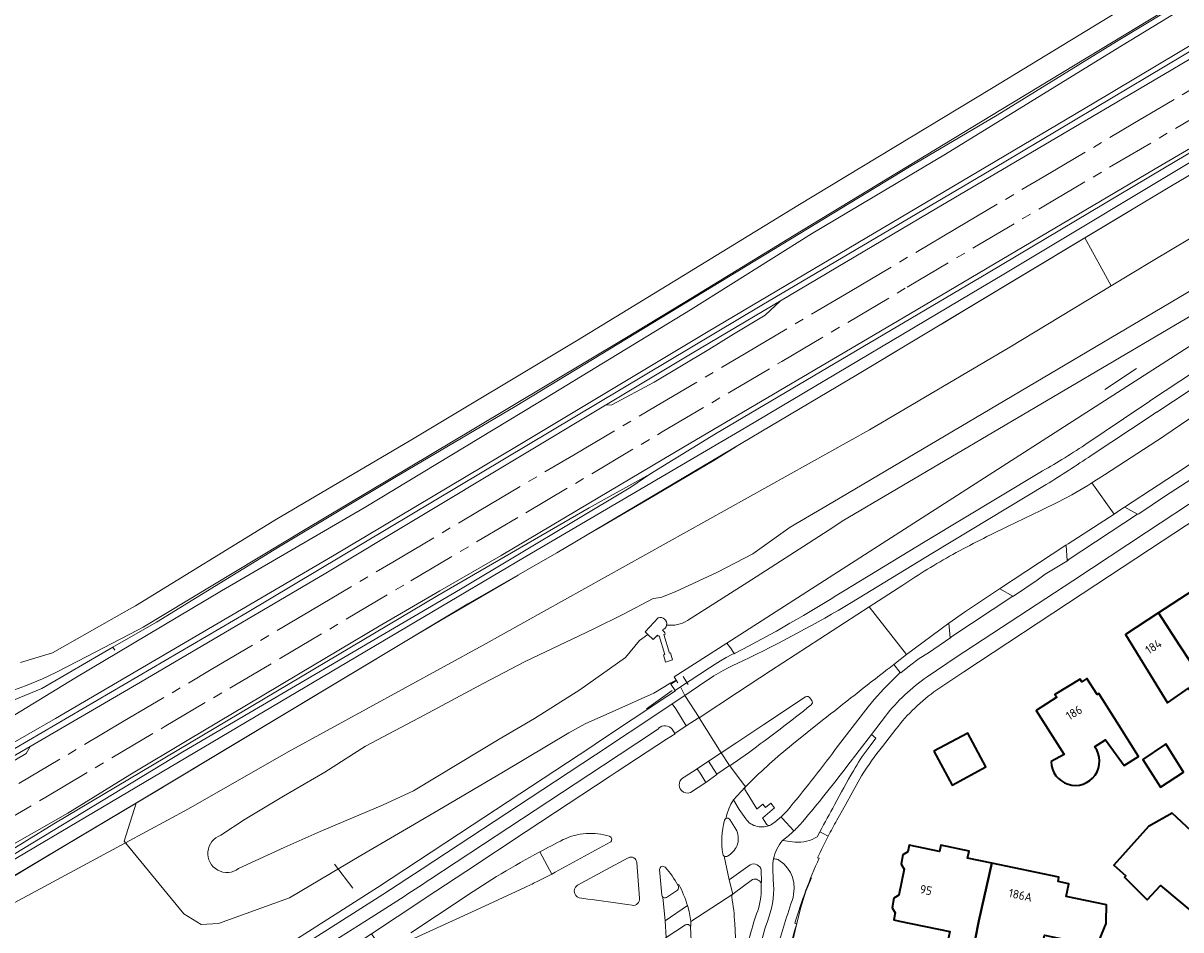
# Model space of a CAD drawing. Extents: x 150256 to 156914, y 461459 to 469481.
# Tile 27 of 256: x 152740 to 152922, y 462499 to 462641. Entities that reach past the tile are written whole.
import ezdxf
from ezdxf.enums import TextEntityAlignment as Align

# ---------------------------------------------------------------- set-up
doc = ezdxf.new("R2010")
doc.units = 0
doc.header["$LTSCALE"] = 0.75
doc.linetypes.add('AM-AS', pattern=[16, 10, -2, 2, -2])
for name, color, linetype, lineweight in [('B-RO-AM-AS_SPOOR-G', 251, 'AM-AS', 18), ('B-RO-GR-BEPLANTING_CULTUUR_BOSPLANTSOEN-GV', 251, 'CONTINUOUS', 18), ('B-RO-GR-BOS_LOOF-GV', 251, 'CONTINUOUS', 13), ('B-RO-GR-GRAS-GV', 251, 'CONTINUOUS', 13), ('B-RO-GR-GROENVOORZIENING-GV', 251, 'CONTINUOUS', 18), ('B-RO-GR-STRUIK-GV', 251, 'CONTINUOUS', 13), ('B-RO-IE-TERREINAFSCHEIDING_KUNSTMATIG_HEKWERK-G', 251, 'IE-TERREINAFSCHEIDING-KUNSTMATIG', 18), ('B-RO-KW-KUNSTWERK_DUIKER-G', 251, 'CONTINUOUS', 18), ('B-RO-KW-KUNSTWERK_GELUIDSWERING_SCHERM-G', 251, 'CONTINUOUS', 18), ('B-RO-OG-BEBOUWING-GV', 6, 'CONTINUOUS', 35), ('B-RO-OG-BEBOUWING-T18', 1, 'CONTINUOUS', 18), ('B-RO-OG-TERREIN_CULTUURSCHEIDING-GV', 251, 'CONTINUOUS', 18), ('B-RO-OG-WATER-GV', 251, 'CONTINUOUS', 18), ('B-RO-OG-WATER_SLOOT-GV', 251, 'CONTINUOUS', 18), ('B-RO-VH-VERHARDING_ASFALT-GV', 251, 'CONTINUOUS', 18), ('B-RO-VH-VERHARDING_BETONSTRAATSTEEN-GV', 251, 'CONTINUOUS', 18), ('B-RO-VH-VERHARDING_GESLOTEN-GV', 251, 'CONTINUOUS', 18), ('B-RO-VH-VERHARDING_HALFVERHARDING-GV', 251, 'CONTINUOUS', 18), ('B-RO-VH-VERHARDING_TEGEL-GV', 251, 'CONTINUOUS', 18)]:
    doc.layers.add(name, color=color, linetype=linetype, lineweight=lineweight)
doc.styles.add('NLCS-ISO-M200-T18', font='NLCS-ISO.ttf', dxfattribs={"height": 360})
doc.linetypes.add('IE-TERREINAFSCHEIDING-KUNSTMATIG', pattern='A,4,[82,NLCS.SHX,S=0.75,R=90,X=0,Y=0],4,-2', length=10)

msp = doc.modelspace()

# ---------------------------------------------------------------- linework, layer by layer
at = {"layer": 'B-RO-AM-AS_SPOOR-G'}
for points in [[(152724.365, 462508.178), (152743.465, 462519.454), (152762.008, 462530.458), (152780.248, 462541.213), (152800.714, 462553.362), (152818.779, 462564.061), (152840.166, 462576.742), (152858.918, 462587.803), (152878.568, 462599.442), (152900.002, 462612.145), (152923.241, 462625.866), (152944.36, 462638.389), (152960.967, 462648.232)], [(152739.198, 462521.556), (152755.509, 462531.233), (152769.405, 462539.443), (152784.963, 462548.664), (152797.871, 462556.319), (152811.43, 462564.353), (152826.208, 462573.094), (152839.117, 462580.724), (152853.246, 462589.086), (152869.609, 462598.787), (152886.258, 462608.64), (152900.05, 462616.8), (152913.991, 462625.045), (152927.439, 462633.038), (152942.187, 462641.765)]]:
    msp.add_lwpolyline(points, dxfattribs=at)
at = {"layer": 'B-RO-GR-BEPLANTING_CULTUUR_BOSPLANTSOEN-GV'}
for points in [[(152910.565, 462599.663), (152917.153, 462603.647), (152922.599, 462606.882), (153000, 462652.863), (153024.916, 462667.665), (153033.514, 462672.589), (153045.447, 462680.935), (153056.684, 462687.578), (153068.714, 462694.395), (153074.125, 462697.723), (153076.607, 462699.212), (153078.932, 462701.344), (153083.432, 462706.124), (153081.453, 462710.307), (153073.921, 462706.155), (153062.432, 462699.64), (153038.045, 462685.419), (153029.408, 462680.306), (153017.207, 462672.707), (152997.158, 462661.005), (152920.038, 462615.354), (152906.449, 462607.178)], [(152910.565, 462599.663), (152906.449, 462607.178), (152870.801, 462585.729), (152823.621, 462557.744), (152809.632, 462549.746), (152762.571, 462521.483), (152757.675, 462518.532), (152757.638, 462518.51), (152755.738, 462512.503), (152755.934, 462512.266), (152765.813, 462517.578), (152781.472, 462526.529), (152812.055, 462543.289), (152872.658, 462577.045), (152894.662, 462590.047)]]:
    msp.add_lwpolyline(points, close=True, dxfattribs=at)
for points in [[(152906.455, 462574.714), (152915.57, 462580.808), (152916.614, 462581.506), (152916.594, 462581.537), (152973.847, 462619.312), (152974.886, 462619.997), (152975.129, 462620.157), (153003.456, 462638.597), (153020.711, 462649.378)], [(152930.374, 462594.997), (152850.307, 462543.613), (152850.858, 462542.867), (152851.422, 462541.981), (152851.451, 462541.936), (152851.604, 462542.002)], [(152868.567, 462551.744), (152881.399, 462559.533), (152899.374, 462570.381)], [(152776.275, 462493.034), (152795.461, 462505.273), (152810.361, 462515.035), (152828.934, 462527.299), (152830.286, 462528.192), (152840.865, 462535.199), (152842.229, 462536.103), (152842.19, 462536.163), (152841.526, 462537.177), (152842.39, 462537.73), (152842.35, 462537.794), (152841.949, 462537.583), (152841.526, 462537.36), (152838.814, 462535.743), (152833.35, 462533.289), (152828.04, 462530.949), (152825.517, 462529.547), (152815.244, 462523.418), (152805.828, 462517.837), (152800.687, 462514.822), (152792.897, 462510.277), (152781.701, 462503.653), (152770.548, 462499.591), (152767.83, 462499.452), (152765.088, 462501.148), (152761.238, 462505.829), (152755.934, 462512.266), (152733.124, 462500)]]:
    msp.add_lwpolyline(points, dxfattribs=at)
for points in [[(152902.853, 462572.403, 0.0113441), (152906.455, 462574.714)], [(152899.374, 462570.381, 0.0107871), (152902.853, 462572.403)], [(152851.604, 462542.002, 0.0195804), (152868.567, 462551.744)]]:
    msp.add_lwpolyline(points, format="xyb", dxfattribs=at)
at = {"layer": 'B-RO-GR-BOS_LOOF-GV'}
for points in [[(152728.86, 462526.435), (152747.98, 462538.11), (152771, 462551.8), (152793.41, 462564.84), (152820.66, 462581.31), (152844.58, 462595.89), (152863.59, 462607.8), (152884.57, 462620.3), (152911.26, 462636.74), (152933.84, 462650.52)], [(152739.477, 462540.552), (152744.503, 462542.072), (152756.092, 462548.653), (152757.53, 462549.47), (152779.63, 462563.07), (152800.43, 462575.3), (152826.7, 462591.01), (152841.855, 462600.284), (152861.41, 462612.25), (152891.79, 462630.62), (152921.48, 462648.73)], [(152920.54, 462643.79), (152893.26, 462627.25), (152860.81, 462607.55), (152843.696, 462597.105), (152834.3, 462591.37), (152810.61, 462577.2), (152784.15, 462561.41), (152758.7, 462546.09), (152757.847, 462545.648), (152748.47, 462540.788), (152745.012, 462538.996), (152742.958, 462538.017), (152740.282, 462536.908), (152737.961, 462536.037)]]:
    msp.add_lwpolyline(points, dxfattribs=at)
at = {"layer": 'B-RO-GR-GRAS-GV'}
for points in [[(152722.966, 462518.082), (152722.562, 462518.342), (152722.189, 462518.712), (152744.97, 462531.79), (152788.45, 462557.25), (152817.31, 462574.44), (152847.37, 462592.47), (152907.65, 462628.21), (152934.9, 462644.52), (152958.94, 462658.63), (152982.5, 462672.8), (153003.46, 462684.86), (153022.597, 462696.323), (153022.804, 462695.795), (153022.397, 462695.404), (153001.73, 462683.14), (152969.57, 462664.29), (152893.78, 462619.03), (152855.8, 462596.61), (152775.04, 462548.42), (152723.525, 462518.265)], [(152722.189, 462518.712), (152722.562, 462518.342), (152722.966, 462518.082), (152723.525, 462518.265), (152775.04, 462548.42), (152855.8, 462596.61), (152893.78, 462619.03), (152969.57, 462664.29), (153001.73, 462683.14), (153022.397, 462695.404), (153022.804, 462695.795), (153022.597, 462696.323), (153003.46, 462684.86), (152982.5, 462672.8), (152958.94, 462658.63), (152934.9, 462644.52), (152907.65, 462628.21), (152847.37, 462592.47), (152817.31, 462574.44), (152788.45, 462557.25), (152744.97, 462531.79)], [(152724.688, 462503.15), (152729.255, 462504.912), (152733.405, 462507.31), (152736.744, 462509.439), (152764.95, 462526.55), (152808.487, 462552.071), (152835.208, 462568.086), (152838.182, 462570.084), (152828.667, 462564.849), (152804.93, 462551.08), (152744.689, 462515.221), (152727.714, 462504.784)]]:
    msp.add_lwpolyline(points, close=True, dxfattribs=at)
for points in [[(153015.079, 462675), (152920.87, 462619.308), (152891.284, 462601.712), (152848.505, 462576.417), (152838.182, 462570.084), (152835.208, 462568.086), (152808.487, 462552.071), (152764.95, 462526.55), (152736.744, 462509.439)], [(152731.59, 462521.92), (152740.981, 462527.393), (152757.69, 462537.13), (152787.12, 462554.42), (152831.252, 462580.908), (152844.85, 462589.07), (152858.721, 462597.3), (152882.08, 462611.16), (152920, 462633.49), (152967.42, 462661.68)], [(152731.014, 462505.277), (152818.78, 462557.17), (152853.42, 462577.52), (152893.76, 462601.5), (152926.3, 462621.02), (152988.33, 462657.7)], [(152933.84, 462650.52), (152911.26, 462636.74), (152884.57, 462620.3), (152863.59, 462607.8), (152844.58, 462595.89), (152820.66, 462581.31), (152793.41, 462564.84), (152771, 462551.8), (152747.98, 462538.11), (152728.86, 462526.435)]]:
    msp.add_lwpolyline(points, dxfattribs=at)
at = {"layer": 'B-RO-GR-GROENVOORZIENING-GV'}
for points in [[(152727.714, 462504.784), (152744.689, 462515.221), (152804.93, 462551.08), (152828.667, 462564.849), (152838.182, 462570.084), (152848.505, 462576.417), (152891.284, 462601.712), (152920.87, 462619.308), (153015.079, 462675)], [(152959.649, 462643.081), (152936.378, 462629.063), (152918.393, 462618.515), (152879.111, 462595.335), (152843.466, 462574.363), (152826.754, 462564.427), (152814.89, 462557.359), (152805.258, 462551.78), (152795.724, 462546.238), (152783.069, 462538.711), (152774.957, 462533.888), (152765.879, 462528.47), (152756.643, 462522.922), (152746.89, 462516.932), (152737.171, 462511.379)]]:
    msp.add_lwpolyline(points, dxfattribs=at)
for points in [[(152858.721, 462597.3), (152844.85, 462589.07), (152831.252, 462580.908), (152832.262, 462580.963), (152838.887, 462584.554), (152847.478, 462589.685), (152851.339, 462592.074), (152856.306, 462595.061)], [(152740.981, 462527.393), (152731.59, 462521.92), (152723.164, 462517.105), (152725.713, 462518.033), (152735.298, 462523.326), (152740.346, 462526.293)]]:
    msp.add_lwpolyline(points, close=True, dxfattribs=at)
at = {"layer": 'B-RO-GR-STRUIK-GV'}
msp.add_lwpolyline([(152988.33, 462657.7), (152926.3, 462621.02), (152893.76, 462601.5), (152853.42, 462577.52), (152818.78, 462557.17), (152731.014, 462505.277), (152724.927, 462501.451), (152720.256, 462498.4), (152712.592, 462493.978), (152711.007, 462492.604), (152710.469, 462491.79), (152710.118, 462490.635), (152710.509, 462490.723), (152710.524, 462490.726), (152711.17, 462490.872), (152757.638, 462518.51), (152757.675, 462518.532), (152762.571, 462521.483), (152809.632, 462549.746), (152823.621, 462557.744), (152870.801, 462585.729), (152906.449, 462607.178), (152920.038, 462615.354), (152997.158, 462661.005)], dxfattribs=at)
at = {"layer": 'B-RO-IE-TERREINAFSCHEIDING_KUNSTMATIG_HEKWERK-G'}
for points in [[(152920.038, 462615.354), (152997.158, 462661.005), (153017.207, 462672.707), (153029.408, 462680.306), (153038.045, 462685.419), (153062.432, 462699.64), (153073.921, 462706.155), (153083.226, 462711.284), (153093.024, 462716.922), (153100.267, 462720.824), (153108.282, 462725.409), (153110.997, 462726.617), (153112.973, 462720.251)], [(152923.388, 462645.234), (152911.392, 462638.004), (152892.685, 462626.42), (152878.951, 462618.318), (152817.057, 462580.748), (152798.182, 462569.601), (152779.97, 462558.651), (152760.81, 462546.906), (152753.986, 462542.959)], [(152920.038, 462615.354), (152870.801, 462585.729), (152823.621, 462557.744), (152809.632, 462549.746), (152757.675, 462518.532)], [(152892.63, 462598.863), (152887.676, 462595.869), (152883.984, 462593.661)], [(152909.562, 462583.399), (152914.568, 462586.682)], [(152851.681, 462574.388), (152848.238, 462572.239), (152838.181, 462566.295), (152829.732, 462561.369)], [(152817.528, 462554.261), (152805.607, 462547.321), (152802.264, 462545.321)], [(152753.986, 462542.959), (152742.809, 462536.496), (152738.359, 462534.63), (152732.704, 462533.087), (152728.517, 462533.482), (152726.72, 462533.754), (152722.729, 462534.66), (152716.315, 462537.7), (152711.272, 462541.24), (152711.064, 462540.98), (152696.14, 462514.354), (152700.937, 462505.64)], [(152754.305, 462542.475), (152753.986, 462542.959)], [(152850.858, 462542.867), (152850.307, 462543.613), (152842.043, 462538.283), (152842.35, 462537.794), (152842.605, 462537.389)], [(152844.215, 462537.099), (152843.601, 462538.119), (152843.446, 462538.376)], [(152761.238, 462505.829), (152765.088, 462501.148), (152767.83, 462499.452), (152770.548, 462499.591), (152781.701, 462503.653), (152792.897, 462510.277), (152800.687, 462514.822), (152805.828, 462517.837), (152815.244, 462523.418), (152825.517, 462529.547), (152828.04, 462530.949), (152833.35, 462533.289), (152838.814, 462535.743), (152841.526, 462537.36), (152842.35, 462537.794)], [(152841.727, 462536.178), (152837.69, 462533.292)], [(152761.897, 462521.077), (152757.638, 462518.464), (152746.399, 462511.769), (152733.116, 462503.862), (152719.843, 462495.886), (152713.164, 462491.986), (152711.812, 462491.254)], [(152710.834, 462490.796), (152711.17, 462490.872), (152757.675, 462518.532)], [(152757.638, 462518.464), (152755.738, 462512.503), (152761.238, 462505.829)], [(152863.544, 462506.748), (152862.661, 462504.67), (152861.834, 462501.973), (152861.164, 462499.191), (152860, 462494.181), (152859.338, 462491.324), (152858.762, 462488.704), (152858.562, 462486.194), (152858.465, 462483.857), (152858.431, 462483.477), (152858.766, 462480.717), (152859.351, 462478.752), (152860.48, 462477.014), (152861.831, 462475.476), (152863.298, 462474.104), (152864.839, 462472.912), (152866.536, 462471.694), (152870.091, 462469.593), (152875.056, 462466.482), (152876.394, 462465.592)]]:
    msp.add_lwpolyline(points, dxfattribs=at)
at = {"layer": 'B-RO-KW-KUNSTWERK_DUIKER-G'}
msp.add_lwpolyline([(152788.736, 462508.91), (152791.64, 462505.167)], dxfattribs=at)
at = {"layer": 'B-RO-KW-KUNSTWERK_GELUIDSWERING_SCHERM-G'}
msp.add_lwpolyline([(152848.505, 462576.417), (152891.284, 462601.712), (152920.87, 462619.308), (153015.079, 462675), (153037.431, 462688.301), (153076.261, 462710.926), (153096.075, 462721.834), (153117.452, 462732.95)], dxfattribs=at)
at = {"layer": 'B-RO-OG-BEBOUWING-GV'}
for points in [[(152924.544, 462538.667), (152929.869, 462542.18), (152923.381, 462551.852), (152917.991, 462548.334), (152921.343, 462543.168), (152923.057, 462540.535), (152924.353, 462538.543)], [(152917.991, 462548.334), (152912.838, 462544.972), (152919.408, 462534.236), (152922.733, 462536.506), (152923.463, 462535.289), (152924.003, 462535.722), (152925.868, 462532.775), (152927.543, 462533.883), (152924.544, 462538.667), (152924.353, 462538.543), (152923.057, 462540.535), (152921.343, 462543.168)], [(152882.778, 462526.65), (152885.614, 462521.338), (152890.923, 462524.174), (152888.083, 462529.492)], [(152919.144, 462527.789), (152918.955, 462527.66), (152915.566, 462525.352), (152918.308, 462520.987), (152921.905, 462523.376)], [(152928.378, 462509.302), (152920.148, 462516.927), (152916.424, 462514.804), (152911.017, 462508.787), (152912.884, 462507.109), (152912.663, 462506.864), (152916.238, 462503.329), (152918.339, 462505.554), (152925.002, 462500), (152926.592, 462498.675), (152927.658, 462500), (152930.649, 462503.716), (152926.132, 462507.831), (152927.681, 462509.531), (152928.176, 462509.08)], [(152889.841, 462500.027), (152889.8, 462500.033), (152891.877, 462509.071), (152888.059, 462509.868), (152888.29, 462510.977), (152883.848, 462511.904), (152883.636, 462510.886), (152878.906, 462511.874), (152878.688, 462510.829), (152877.889, 462510.372), (152877.625, 462508.917), (152878.128, 462508.147), (152877.276, 462504.066), (152876.498, 462503.574), (152876.217, 462502.08), (152876.697, 462501.295), (152876.466, 462500.189), (152877.371, 462500), (152885.266, 462498.352), (152884.654, 462495.419), (152888.702, 462494.574), (152889.233, 462497.118)], [(152891.877, 462509.071), (152889.8, 462500.033), (152889.841, 462500.027), (152889.233, 462497.118), (152893.33, 462496.262), (152899.515, 462494.97), (152900.103, 462497.786), (152908.326, 462496.069), (152909.802, 462499.589), (152909.811, 462500), (152909.865, 462502.536), (152903.53, 462503.859), (152903.943, 462505.836), (152902.25, 462506.189), (152902.393, 462506.875)]]:
    msp.add_lwpolyline(points, close=True, dxfattribs=at)
for points in [[(152911.773, 462530.729), (152908.657, 462535.707), (152908.382, 462535.555), (152906.764, 462538.033), (152905.973, 462537.547), (152905.704, 462537.961), (152901.765, 462535.555), (152902.059, 462535.14), (152898.808, 462533.007), (152903.193, 462526.136), (152901.166, 462525.013)], [(152907.985, 462527.346), (152909.664, 462528.417), (152912.601, 462524.395), (152914.861, 462525.796), (152911.773, 462530.729)]]:
    msp.add_lwpolyline(points, dxfattribs=at)
msp.add_lwpolyline([(152901.166, 462525.013, 1.3769205), (152907.985, 462527.346)], format="xyb", dxfattribs=at)
at = {"layer": 'B-RO-OG-TERREIN_CULTUURSCHEIDING-GV'}
for points in [[(152975.499, 462613.371), (152977.116, 462614.432), (152977.336, 462614.577), (152976.738, 462615.487), (152975.245, 462617.76), (152974.963, 462617.574), (152917.765, 462579.834), (152917.744, 462579.867), (152916.681, 462579.161), (152907.447, 462573.034)], [(152908.513, 462569.357), (152909.541, 462570.024), (152918.792, 462576.031), (152918.986, 462576.157), (152922.626, 462578.615)], [(152900.402, 462568.485), (152882.436, 462557.685), (152869.843, 462549.972)], [(152894.331, 462561.906), (152899.538, 462564.42), (152902.439, 462565.838)], [(152846.841, 462537.516), (152843.722, 462535.393), (152845.938, 462531.937), (152845.965, 462531.895), (152851.937, 462535.826), (152857.151, 462539.244), (152864.882, 462544.285), (152872.627, 462549.302), (152877.871, 462552.695)], [(152876.488, 462538.021), (152877.476, 462538.971), (152876.505, 462540.239), (152876.489, 462540.259), (152875.678, 462539.638), (152875.513, 462539.497)], [(152867.307, 462526.888), (152870.489, 462531.041), (152872.481, 462533.577)], [(152865.305, 462531.488), (152860.497, 462527.633)], [(152794.474, 462500.54), (152789.506, 462497.392), (152773.244, 462487.018), (152764.799, 462481.662), (152765.63, 462480.385), (152773.965, 462485.85), (152774.593, 462484.881), (152774.618, 462484.847), (152783.72, 462490.853), (152790.589, 462495.384), (152794.556, 462498.014), (152798.547, 462500.661), (152804.637, 462504.682), (152809.324, 462507.783), (152818.799, 462514.024), (152825.387, 462518.371), (152831.828, 462522.607), (152833.093, 462523.439), (152840.811, 462528.504), (152842.185, 462529.381), (152842.154, 462529.428), (152841.708, 462530.113)], [(152839.571, 462530.258), (152839.613, 462530.201), (152838.805, 462529.638), (152830.761, 462524.336), (152824.333, 462520.1), (152803.689, 462506.508)], [(152872.433, 462527.081), (152873.685, 462528.676), (152872.985, 462529.244), (152872.956, 462529.26), (152869.094, 462524.24)], [(152853.211, 462520.473), (152855.017, 462517.59), (152855.046, 462517.61), (152855.91, 462518.353), (152856.368, 462517.807), (152857.195, 462518.471), (152857.745, 462517.745), (152855.923, 462516.202), (152855.9, 462516.177), (152856.493, 462515.22)], [(152853.621, 462521.482), (152853.228, 462521.077)], [(152864.452, 462513.207), (152864.883, 462514.016)], [(152859.035, 462512.639), (152861.021, 462512.386)], [(152860.695, 462503.711), (152860.752, 462504.208), (152860.857, 462505.124), (152860.817, 462505.966), (152860.573, 462506.869), (152860.271, 462507.621), (152859.829, 462508.31), (152859.238, 462508.97), (152858.458, 462509.57), (152858.328, 462509.67)], [(152857.502, 462508.311), (152857.578, 462506.495)]]:
    msp.add_lwpolyline(points, dxfattribs=at)
for points in [[(152907.447, 462573.034, -0.0043747), (152903.9, 462570.699)], [(152903.9, 462570.699, -0.0045576), (152900.402, 462568.485)], [(152907.548, 462568.733, 0.0043404), (152908.513, 462569.357)], [(152902.439, 462565.838, 0.0242805), (152907.548, 462568.733)], [(152885.74, 462557.517, -0.0106165), (152894.331, 462561.906)], [(152877.871, 462552.695, -0.0205718), (152885.74, 462557.517)], [(152869.843, 462549.972, -0.023188), (152852.781, 462540.8)], [(152852.781, 462540.8, 0.0483976), (152846.841, 462537.516)], [(152875.513, 462539.497, 0.0032379), (152865.305, 462531.488)], [(152872.481, 462533.577, -0.0358497), (152876.488, 462538.021)], [(152841.708, 462530.113, 0.4141621), (152839.571, 462530.258)], [(152860.497, 462527.633, 0.0266357), (152853.621, 462521.482)], [(152859.735, 462517.287, 0.0119291), (152867.307, 462526.888)], [(152870.135, 462523.555, -0.0316351), (152872.433, 462527.081)], [(152869.094, 462524.24, -0.0137711), (152862.219, 462515.638)], [(152867.195, 462518.246, -0.0083384), (152870.135, 462523.555)], [(152853.228, 462521.077, 0.1631571), (152853.11, 462520.808)], [(152853.11, 462520.808, 0.1645241), (152853.211, 462520.473)], [(152858.785, 462516.348, 0.0206421), (152859.735, 462517.287)], [(152864.883, 462514.016, -0.0042714), (152867.195, 462518.246)], [(152856.493, 462515.22, 0.2979801), (152857, 462514.989)], [(152857, 462514.989, 0.1593716), (152857.284, 462515.137)], [(152857.284, 462515.137, 0.030206), (152858.785, 462516.348)], [(152862.219, 462515.638, -0.0266039), (152860.817, 462514.145)], [(152860.817, 462514.145, -0.0304036), (152859.035, 462512.639)], [(152861.021, 462512.386, 0.1682339), (152864.452, 462513.207)], [(152857.608, 462509.744, 0.0586587), (152857.502, 462508.311)], [(152858.328, 462509.67, 0.0500424), (152857.608, 462509.744)], [(152803.689, 462506.508, -0.0061133), (152794.474, 462500.54)], [(152857.578, 462506.495, -0.1071423), (152856.874, 462500.577)], [(152858.073, 462495.34, -0.0126559), (152860.695, 462503.711)], [(152856.874, 462500.577, 0.0355676), (152855.356, 462495.235)]]:
    msp.add_lwpolyline(points, format="xyb", dxfattribs=at)
for points in [[(152903.826, 462556.679), (152914.735, 462563.848), (152912.729, 462564.923), (152912.69, 462564.943), (152912.588, 462564.88), (152911.555, 462564.194), (152911.033, 462563.854), (152903.835, 462559.166), (152903.489, 462558.955), (152903.494, 462558.914), (152903.677, 462556.581)], [(152895.142, 462550.959), (152893.091, 462552.098), (152893.06, 462552.113), (152887.57, 462548.43), (152885.131, 462546.75), (152885.124, 462546.716), (152885.314, 462544.454), (152885.404, 462544.513)], [(152710.509, 462490.723), (152711.8, 462488.533), (152733.124, 462500), (152755.934, 462512.266), (152755.738, 462512.503), (152757.638, 462518.51), (152711.17, 462490.872), (152710.524, 462490.726)]]:
    msp.add_lwpolyline(points, close=True, dxfattribs=at)
at = {"layer": 'B-RO-OG-WATER-GV'}
for points in [[(152925.754, 462600.482), (152866.927, 462565.727), (152860.217, 462561.781), (152854.364, 462557.602), (152848.82, 462554.745), (152842.2, 462551.637), (152839.933, 462550.74), (152838.708, 462550.585), (152834.19, 462548.18), (152829.306, 462545.793), (152818.656, 462540.714), (152812.086, 462537.263), (152802.802, 462532.293), (152793.615, 462527.421), (152787.238, 462523.333), (152780.739, 462519.588), (152774.726, 462515.977), (152770.908, 462513.447)], [(152844.133, 462547.123), (152854.162, 462553.513), (152866.92, 462561.74), (152868.404, 462562.709), (152928.031, 462597.883)], [(152773.697, 462508.227), (152780.848, 462511.547), (152786.469, 462514.032), (152796.286, 462518.191), (152801.114, 462520.419), (152808.258, 462524.699), (152814.577, 462528.548), (152820.098, 462531.788), (152827.239, 462536.25), (152834.416, 462541.332), (152836.591, 462544.007), (152837.919, 462544.937), (152837.451, 462545.379), (152839.504, 462547.562)]]:
    msp.add_lwpolyline(points, dxfattribs=at)
for points in [[(152839.504, 462547.562, -0.5830055), (152840.833, 462546.417)], [(152840.833, 462546.417, 0.1569188), (152844.133, 462547.123)], [(152770.908, 462513.447, 1.178776), (152773.697, 462508.227)]]:
    msp.add_lwpolyline(points, format="xyb", dxfattribs=at)
at = {"layer": 'B-RO-OG-WATER_SLOOT-GV'}
for points in [[(152922.599, 462606.882), (152917.153, 462603.647), (152910.565, 462599.663), (152894.662, 462590.047), (152872.658, 462577.045), (152812.055, 462543.289), (152781.472, 462526.529), (152765.813, 462517.578), (152755.934, 462512.266), (152761.238, 462505.829), (152765.088, 462501.148), (152767.83, 462499.452), (152770.548, 462499.591), (152781.701, 462503.653), (152792.897, 462510.277), (152800.687, 462514.822), (152805.828, 462517.837), (152815.244, 462523.418), (152825.517, 462529.547), (152828.04, 462530.949), (152833.35, 462533.289), (152838.814, 462535.743), (152841.526, 462537.36), (152841.949, 462537.583), (152842.35, 462537.794), (152842.043, 462538.283), (152850.307, 462543.613), (152930.374, 462594.997)], [(152770.908, 462513.447), (152774.726, 462515.977), (152780.739, 462519.588), (152787.238, 462523.333), (152793.615, 462527.421), (152802.802, 462532.293), (152812.086, 462537.263), (152818.656, 462540.714), (152829.306, 462545.793), (152834.19, 462548.18), (152838.708, 462550.585), (152839.933, 462550.74), (152842.2, 462551.637), (152848.82, 462554.745), (152854.364, 462557.602), (152860.217, 462561.781), (152866.927, 462565.727), (152925.754, 462600.482)], [(152928.031, 462597.883), (152868.404, 462562.709), (152866.92, 462561.74), (152854.162, 462553.513), (152844.133, 462547.123)], [(152840.625, 462545.028), (152840.422, 462544.97), (152841.279, 462542.026), (152841.438, 462542.074), (152841.773, 462540.981), (152840.667, 462540.616), (152840.33, 462541.738), (152840.544, 462541.803), (152839.685, 462544.756), (152839.527, 462544.712), (152839.408, 462544.845), (152838.754, 462544.15), (152837.919, 462544.937), (152836.591, 462544.007), (152834.416, 462541.332), (152827.239, 462536.25), (152820.098, 462531.788), (152814.577, 462528.548), (152808.258, 462524.699), (152801.114, 462520.419), (152796.286, 462518.191), (152786.469, 462514.032), (152780.848, 462511.547), (152773.697, 462508.227)]]:
    msp.add_lwpolyline(points, dxfattribs=at)
for points in [[(152840.833, 462546.417, -0.2658718), (152840.178, 462545.669)], [(152840.178, 462545.669, -0.1508557), (152840.625, 462545.028)], [(152844.133, 462547.123, -0.1569188), (152840.833, 462546.417)], [(152773.697, 462508.227, -1.178776), (152770.908, 462513.447)]]:
    msp.add_lwpolyline(points, format="xyb", dxfattribs=at)
at = {"layer": 'B-RO-VH-VERHARDING_ASFALT-GV'}
for points in [[(152907.447, 462573.034), (152916.681, 462579.161), (152917.744, 462579.867), (152917.765, 462579.834), (152974.963, 462617.574), (152975.245, 462617.76), (152976.405, 462618.471), (153004.454, 462636.84), (153021.701, 462647.59), (153043.659, 462660.033)], [(153020.711, 462649.378), (153003.456, 462638.597), (152975.129, 462620.157), (152974.886, 462619.997), (152973.847, 462619.312), (152916.594, 462581.537), (152916.614, 462581.506), (152915.57, 462580.808), (152906.455, 462574.714)], [(152907.548, 462568.733), (152911.033, 462563.854), (152911.555, 462564.194), (152912.588, 462564.88), (152912.69, 462564.943), (152922.023, 462571.069), (152922.86, 462571.619), (152937.758, 462581.437), (152945.944, 462586.724), (152956.643, 462593.82), (152965.78, 462599.672), (152976.223, 462606.572), (152980.587, 462609.397), (152984.85, 462612.156), (152990.382, 462615.83), (152998.155, 462620.742), (153003.595, 462624.252), (153009.107, 462627.742), (153016.476, 462632.318)], [(152977.116, 462614.432), (152975.499, 462613.371), (152922.626, 462578.615), (152918.986, 462576.157), (152918.792, 462576.031), (152909.541, 462570.024), (152908.513, 462569.357)], [(152881.708, 462538.317), (152886.279, 462541.385), (152904.541, 462553.393), (152916.099, 462561.025), (152924.834, 462566.776), (152925.726, 462567.364), (152940.707, 462577.231), (152940.684, 462577.267), (152981.328, 462603.982)], [(152883.219, 462536.257), (152887.449, 462539.101), (152906.013, 462551.315), (152916.609, 462558.278), (152926.238, 462564.638), (152927.019, 462565.154), (152942.105, 462575.087), (152983.349, 462602.241), (152983.126, 462602.55), (152982.877, 462602.834), (152982.61, 462603.096), (152982.326, 462603.345), (152982.023, 462603.568), (152981.708, 462603.772), (152981.328, 462603.982), (152940.684, 462577.267), (152940.707, 462577.231)], [(152940.707, 462577.231), (152925.726, 462567.364), (152924.834, 462566.776), (152916.099, 462561.025), (152904.541, 462553.393), (152886.279, 462541.385), (152881.708, 462538.317)], [(152899.374, 462570.381), (152881.399, 462559.533), (152868.567, 462551.744)], [(152923.053, 462569.288), (152919.111, 462566.718), (152914.936, 462563.902), (152914.735, 462563.848), (152903.826, 462556.679), (152903.859, 462556.613), (152900.235, 462554.437), (152898.982, 462553.491), (152895.248, 462550.966), (152895.175, 462550.922), (152895.142, 462550.959), (152885.404, 462544.513), (152885.425, 462544.485), (152881.898, 462542.084), (152880.471, 462541.177), (152878.933, 462540.027), (152877.594, 462538.926), (152877.476, 462538.971), (152876.488, 462538.021)], [(152869.843, 462549.972), (152882.436, 462557.685), (152900.402, 462568.485)], [(152877.871, 462552.695), (152872.627, 462549.302), (152878.448, 462541.789), (152885.131, 462546.75), (152887.57, 462548.43), (152893.06, 462552.113), (152903.489, 462558.955), (152903.835, 462559.166), (152911.033, 462563.854), (152907.548, 462568.733)], [(152902.439, 462565.838), (152899.538, 462564.42), (152894.331, 462561.906)], [(152875.513, 462539.497), (152875.678, 462539.638), (152876.489, 462540.259), (152878.448, 462541.789), (152872.627, 462549.302), (152864.882, 462544.285), (152857.151, 462539.244), (152851.937, 462535.826), (152845.965, 462531.895), (152849.423, 462526.408), (152851.867, 462528.031)], [(152851.604, 462542.002), (152851.451, 462541.936), (152851.422, 462541.981), (152851.093, 462541.821), (152850.19, 462541.342), (152849.304, 462540.83), (152848.438, 462540.288), (152847.591, 462539.714), (152843.03, 462536.715), (152843.722, 462535.393), (152846.841, 462537.516)], [(152851.867, 462528.031), (152856.094, 462530.838), (152862.652, 462535.159)], [(152863.321, 462535.002), (152863.425, 462534.865), (152863.611, 462534.621)], [(152872.481, 462533.577), (152870.489, 462531.041), (152867.307, 462526.888)], [(152843.589, 462522.551), (152845.65, 462523.897), (152847.41, 462525.095), (152847.424, 462525.104), (152849.423, 462526.408), (152845.965, 462531.895), (152845.938, 462531.937), (152843.906, 462530.635), (152842.269, 462529.507), (152842.154, 462529.428), (152842.185, 462529.381), (152840.811, 462528.504), (152833.093, 462523.439), (152831.828, 462522.607), (152825.387, 462518.371), (152818.799, 462514.024), (152809.324, 462507.783), (152804.637, 462504.682), (152798.547, 462500.661), (152794.556, 462498.014), (152800.51, 462489.419)], [(152860.497, 462527.633), (152865.305, 462531.488)], [(152869.094, 462524.24), (152872.956, 462529.26), (152875.159, 462532.126)], [(152875.159, 462532.126), (152872.956, 462529.26), (152872.985, 462529.244), (152873.685, 462528.676), (152872.433, 462527.081)], [(152874.718, 462527.402), (152876.805, 462530.073)], [(152853.665, 462526.407), (152850.743, 462524.351), (152853.228, 462521.077), (152853.621, 462521.482)], [(152850.153, 462516.095), (152850.345, 462516.865), (152850.605, 462517.615), (152850.929, 462518.34), (152851.315, 462519.034), (152852.461, 462520.272), (152853.228, 462521.077), (152850.743, 462524.351), (152850.701, 462524.416), (152848.742, 462523.015), (152848.698, 462522.983), (152847.018, 462521.754), (152844.609, 462520.164)], [(152867.553, 462515.821), (152868.83, 462518.146), (152870.06, 462520.332), (152871.416, 462522.773)], [(152858.785, 462516.348), (152858.99, 462516.126), (152860.817, 462514.145)], [(152831.869, 462513.288), (152831.898, 462513.279)], [(152864.883, 462514.016), (152865.397, 462513.727), (152866.177, 462513.293)], [(152831.978, 462512.355), (152823.359, 462507.652), (152822.815, 462507.373), (152820.408, 462506.139)], [(152826.789, 462505.56), (152826.88, 462505.624), (152831.293, 462508.015), (152834.814, 462509.891), (152834.865, 462509.924)], [(152844.618, 462499.908), (152851.206, 462504.204), (152850.627, 462506.453), (152849.886, 462510.184)], [(152836.147, 462509.164), (152836.603, 462503.571)], [(152840.064, 462504.055), (152839.729, 462508.076)], [(152842.624, 462505.64), (152842.781, 462505.723)], [(152818.581, 462505.255), (152810.231, 462501.367), (152801.162, 462497.249)], [(152851.206, 462504.204), (152844.618, 462499.908)], [(152800.703, 462498.146), (152809.057, 462503.692)], [(152829.467, 462503.306), (152828.469, 462503.446), (152827.475, 462503.561)], [(152834.543, 462493.133), (152840.641, 462497.332), (152840.764, 462497.411), (152840.59, 462500.025), (152840.245, 462503.745)], [(152844.656, 462499.191), (152844.594, 462499.083), (152844.896, 462492.475), (152845.343, 462482.456), (152845.918, 462469.846), (152846.363, 462459.983)], [(152852.536, 462476.836), (152852.048, 462488.395), (152851.523, 462499.608)]]:
    msp.add_lwpolyline(points, dxfattribs=at)
for points in [[(152906.455, 462574.714, -0.0113441), (152902.853, 462572.403)], [(152903.9, 462570.699, 0.0043747), (152907.447, 462573.034)], [(152902.853, 462572.403, -0.0107871), (152899.374, 462570.381)], [(152900.402, 462568.485, 0.0045576), (152903.9, 462570.699)], [(152908.513, 462569.357, -0.0043404), (152907.548, 462568.733)], [(152907.548, 462568.733, -0.0242805), (152902.439, 462565.838)], [(152894.331, 462561.906, 0.0106165), (152885.74, 462557.517)], [(152885.74, 462557.517, 0.0205718), (152877.871, 462552.695)], [(152868.567, 462551.744, -0.0195804), (152851.604, 462542.002)], [(152852.781, 462540.8, 0.023188), (152869.843, 462549.972)], [(152846.841, 462537.516, -0.0483976), (152852.781, 462540.8)], [(152865.305, 462531.488, -0.0032379), (152875.513, 462539.497)], [(152876.488, 462538.021, 0.0358497), (152872.481, 462533.577)], [(152881.708, 462538.317, 0.0748849), (152875.159, 462532.126)], [(152875.159, 462532.126, -0.0748849), (152881.708, 462538.317)], [(152862.652, 462535.159, -0.4317152), (152863.321, 462535.002)], [(152876.805, 462530.073, -0.077949), (152883.219, 462536.257)], [(152863.505, 462533.906, -0.012966), (152853.665, 462526.407)], [(152863.611, 462534.621, -0.4110701), (152863.505, 462533.906)], [(152853.621, 462521.482, -0.0266357), (152860.497, 462527.633)], [(152867.307, 462526.888, -0.0119291), (152859.735, 462517.287)], [(152872.433, 462527.081, 0.0316351), (152870.135, 462523.555)], [(152871.416, 462522.773, -0.0288881), (152874.718, 462527.402)], [(152862.219, 462515.638, 0.0137711), (152869.094, 462524.24)], [(152843.163, 462520.478, -0.5160761), (152843.589, 462522.551)], [(152870.135, 462523.555, 0.0083384), (152867.195, 462518.246)], [(152844.609, 462520.164, -0.3125646), (152843.163, 462520.478)], [(152859.735, 462517.287, -0.0206421), (152858.785, 462516.348)], [(152867.195, 462518.246, 0.0042714), (152864.883, 462514.016)], [(152849.651, 462510.523, -0.108617), (152849.926, 462515.798)], [(152849.926, 462515.798, -0.2177508), (152850.153, 462516.095)], [(152860.817, 462514.145, 0.0266039), (152862.219, 462515.638)], [(152866.177, 462513.293, -0.0096493), (152867.553, 462515.821)], [(152824.637, 462512.763, -0.195651), (152831.869, 462513.288)], [(152831.898, 462513.279, -0.6233887), (152831.978, 462512.355)], [(152820.932, 462510.841, -0.0073891), (152824.637, 462512.763)], [(152809.057, 462503.692, -0.0243247), (152820.932, 462510.841)], [(152834.865, 462509.924, -0.5601831), (152836.147, 462509.164)], [(152849.886, 462510.184, -0.2091381), (152849.651, 462510.523)], [(152839.729, 462508.076, -0.6702897), (152840.635, 462508.427)], [(152840.635, 462508.427, -0.0490257), (152842.624, 462505.64)], [(152820.408, 462506.139, -0.0099146), (152818.581, 462505.255)], [(152842.781, 462505.723, -0.0353627), (152844.123, 462502.448)], [(152827.475, 462503.561, -0.7145033), (152826.789, 462505.56)], [(152840.245, 462503.745, -0.1848819), (152840.064, 462504.055)], [(152851.049, 462503.784, -0.2406678), (152851.206, 462504.204)], [(152835.417, 462502.47, -0.0006593), (152829.467, 462503.306)], [(152836.603, 462503.571, -0.5050296), (152835.417, 462502.47)], [(152844.123, 462502.448, -0.0552557), (152844.618, 462499.908)], [(152851.523, 462499.608, 0.0364185), (152851.049, 462503.784)], [(152844.618, 462499.908, -0.0167632), (152844.656, 462499.191)]]:
    msp.add_lwpolyline(points, format="xyb", dxfattribs=at)
msp.add_lwpolyline([(152764.44, 462483.888), (152777.487, 462492.169), (152796.333, 462504.167), (152802.47, 462508.167), (152823.266, 462521.85), (152829.677, 462526.094), (152840.426, 462533.209), (152841.704, 462534.05), (152841.718, 462534.06), (152843.716, 462535.402), (152843.722, 462535.393), (152843.03, 462536.715), (152842.19, 462536.163), (152842.229, 462536.103), (152840.865, 462535.199), (152830.286, 462528.192), (152828.934, 462527.299), (152810.361, 462515.035), (152795.461, 462505.273), (152776.275, 462493.034), (152763.702, 462484.971)], close=True, dxfattribs=at)
at = {"layer": 'B-RO-VH-VERHARDING_BETONSTRAATSTEEN-GV'}
for points in [[(152914.735, 462563.848), (152914.936, 462563.902), (152919.111, 462566.718), (152923.053, 462569.288), (152923.027, 462569.325), (152922.867, 462571.592), (152922.86, 462571.619), (152922.023, 462571.069), (152912.69, 462564.943), (152912.729, 462564.923)], [(152895.142, 462550.959), (152895.175, 462550.922), (152895.248, 462550.966), (152898.982, 462553.491), (152900.235, 462554.437), (152903.859, 462556.613), (152903.826, 462556.679), (152903.677, 462556.581), (152903.494, 462558.914), (152903.489, 462558.955), (152893.06, 462552.113), (152893.091, 462552.098)], [(152885.404, 462544.513), (152885.314, 462544.454), (152885.124, 462546.716), (152885.131, 462546.75), (152878.448, 462541.789), (152876.489, 462540.259), (152876.505, 462540.239), (152877.476, 462538.971), (152877.594, 462538.926), (152878.933, 462540.027), (152880.471, 462541.177), (152881.898, 462542.084), (152885.425, 462544.485)]]:
    msp.add_lwpolyline(points, close=True, dxfattribs=at)
for points in [[(152862.652, 462535.159), (152856.094, 462530.838), (152851.867, 462528.031), (152849.423, 462526.408), (152850.701, 462524.416), (152850.743, 462524.351), (152853.665, 462526.407)], [(152863.611, 462534.621), (152863.425, 462534.865), (152863.321, 462535.002)], [(152844.609, 462520.164), (152847.018, 462521.754), (152846.188, 462523.052), (152845.65, 462523.897), (152843.589, 462522.551)], [(152851.544, 462514.649), (152850.754, 462515.926)], [(152831.898, 462513.279), (152831.869, 462513.288)], [(152820.932, 462510.841), (152822.815, 462507.373), (152823.359, 462507.652), (152831.978, 462512.355)], [(152820.408, 462506.139), (152822.815, 462507.373), (152820.932, 462510.841)], [(152834.865, 462509.924), (152834.814, 462509.891), (152831.293, 462508.015), (152826.88, 462505.624), (152826.789, 462505.56)], [(152850.393, 462510.167), (152850.797, 462510.451)], [(152836.603, 462503.571), (152836.147, 462509.164)], [(152839.729, 462508.076), (152840.064, 462504.055)], [(152854.338, 462506.507), (152851.27, 462504.254), (152851.206, 462504.204)], [(152801.162, 462497.249), (152810.231, 462501.367), (152818.581, 462505.255)], [(152840.825, 462503.712), (152842.53, 462504.836)], [(152842.666, 462505.567), (152842.624, 462505.64)], [(152809.057, 462503.692), (152800.703, 462498.146)], [(152827.475, 462503.561), (152828.469, 462503.446), (152829.467, 462503.306)], [(152843.828, 462499.393), (152840.764, 462497.411), (152840.641, 462497.332), (152840.91, 462494.328), (152841.863, 462482.981), (152843.053, 462468.725), (152843.782, 462459.851)], [(152843.782, 462459.851), (152846.363, 462459.983), (152845.918, 462469.846), (152845.343, 462482.456), (152844.896, 462492.475), (152844.594, 462499.083)], [(152851.523, 462499.608), (152852.048, 462488.395), (152852.536, 462476.836)]]:
    msp.add_lwpolyline(points, dxfattribs=at)
for points in [[(152863.321, 462535.002, 0.4317152), (152862.652, 462535.159)], [(152853.665, 462526.407, 0.012966), (152863.505, 462533.906)], [(152863.505, 462533.906, 0.4110701), (152863.611, 462534.621)], [(152843.589, 462522.551, 0.5160761), (152843.163, 462520.478)], [(152843.163, 462520.478, 0.3125646), (152844.609, 462520.164)], [(152849.926, 462515.798, 0.108617), (152849.651, 462510.523)], [(152850.153, 462516.095, 0.2177508), (152849.926, 462515.798)], [(152850.754, 462515.926, 0.4006655), (152850.153, 462516.095)], [(152831.869, 462513.288, 0.195651), (152824.637, 462512.763)], [(152831.978, 462512.355, 0.6233887), (152831.898, 462513.279)], [(152850.797, 462510.451, 0.416115), (152851.544, 462514.649)], [(152824.637, 462512.763, 0.0073891), (152820.932, 462510.841)], [(152820.932, 462510.841, 0.0243247), (152809.057, 462503.692)], [(152836.147, 462509.164, 0.5601831), (152834.865, 462509.924)], [(152849.651, 462510.523, 0.2091381), (152849.886, 462510.184)], [(152849.886, 462510.184, 0.2623634), (152850.393, 462510.167)], [(152840.635, 462508.427, 0.6702897), (152839.729, 462508.076)], [(152842.624, 462505.64, 0.0490257), (152840.635, 462508.427)], [(152818.581, 462505.255, 0.0099146), (152820.408, 462506.139)], [(152855.647, 462505.893, 0.4155348), (152854.338, 462506.507)], [(152855.133, 462501.599, 0.1024502), (152855.647, 462505.893)], [(152826.789, 462505.56, 0.7145033), (152827.475, 462503.561)], [(152840.064, 462504.055, 0.1848819), (152840.245, 462503.745)], [(152842.53, 462504.836, 0.3363368), (152842.666, 462505.567)], [(152851.206, 462504.204, 0.2406678), (152851.049, 462503.784)], [(152829.467, 462503.306, 0.0006593), (152835.417, 462502.47)], [(152835.417, 462502.47, 0.5050296), (152836.603, 462503.571)], [(152840.245, 462503.745, 0.3189143), (152840.825, 462503.712)], [(152851.049, 462503.784, -0.0364185), (152851.523, 462499.608)], [(152853.09, 462493.852, -0.0447753), (152855.133, 462501.599)], [(152844.594, 462499.083, 0.5015759), (152843.828, 462499.393)]]:
    msp.add_lwpolyline(points, format="xyb", dxfattribs=at)
at = {"layer": 'B-RO-VH-VERHARDING_GESLOTEN-GV'}
for points in [[(152921.48, 462648.73), (152891.79, 462630.62), (152861.41, 462612.25), (152841.855, 462600.284), (152826.7, 462591.01), (152800.43, 462575.3), (152779.63, 462563.07), (152757.53, 462549.47), (152756.092, 462548.653), (152744.503, 462542.072), (152739.477, 462540.552)], [(152737.961, 462536.037), (152740.282, 462536.908), (152742.958, 462538.017), (152745.012, 462538.996), (152748.47, 462540.788), (152757.847, 462545.648), (152758.7, 462546.09), (152784.15, 462561.41), (152810.61, 462577.2), (152834.3, 462591.37), (152843.696, 462597.105), (152860.81, 462607.55), (152893.26, 462627.25), (152920.54, 462643.79)], [(152839.504, 462547.562), (152837.451, 462545.379), (152837.919, 462544.937)], [(152837.919, 462544.937), (152838.754, 462544.15), (152839.408, 462544.845), (152839.527, 462544.712), (152839.685, 462544.756), (152840.544, 462541.803), (152840.33, 462541.738), (152840.667, 462540.616), (152841.773, 462540.981), (152841.438, 462542.074), (152841.279, 462542.026), (152840.422, 462544.97), (152840.625, 462545.028)]]:
    msp.add_lwpolyline(points, dxfattribs=at)
for points in [[(152840.833, 462546.417, 0.5830055), (152839.504, 462547.562)], [(152840.178, 462545.669, 0.2658718), (152840.833, 462546.417)], [(152840.625, 462545.028, 0.1508557), (152840.178, 462545.669)]]:
    msp.add_lwpolyline(points, format="xyb", dxfattribs=at)
at = {"layer": 'B-RO-VH-VERHARDING_HALFVERHARDING-GV'}
for points in [[(152967.42, 462661.68), (152920, 462633.49), (152882.08, 462611.16), (152858.721, 462597.3), (152856.306, 462595.061), (152851.339, 462592.074), (152847.478, 462589.685), (152838.887, 462584.554), (152832.262, 462580.963), (152831.252, 462580.908), (152787.12, 462554.42), (152757.69, 462537.13), (152740.981, 462527.393), (152740.346, 462526.293), (152735.298, 462523.326)], [(152737.171, 462511.379), (152746.89, 462516.932), (152756.643, 462522.922), (152765.879, 462528.47), (152774.957, 462533.888), (152783.069, 462538.711), (152795.724, 462546.238), (152805.258, 462551.78), (152814.89, 462557.359), (152826.754, 462564.427), (152843.466, 462574.363), (152879.111, 462595.335), (152918.393, 462618.515), (152936.378, 462629.063), (152959.649, 462643.081)]]:
    msp.add_lwpolyline(points, dxfattribs=at)
at = {"layer": 'B-RO-VH-VERHARDING_TEGEL-GV'}
for points in [[(152842.39, 462537.73), (152841.526, 462537.177), (152842.19, 462536.163), (152843.03, 462536.715), (152847.591, 462539.714), (152848.438, 462540.288), (152849.304, 462540.83), (152850.19, 462541.342), (152851.093, 462541.821), (152851.422, 462541.981), (152850.858, 462542.867), (152850.307, 462543.613), (152842.043, 462538.283), (152842.35, 462537.794)], [(152841.718, 462534.06), (152842.309, 462533.271), (152843.906, 462530.635), (152845.938, 462531.937), (152843.722, 462535.393), (152843.716, 462535.402)], [(152847.41, 462525.095), (152848.742, 462523.015), (152850.701, 462524.416), (152849.423, 462526.408), (152847.424, 462525.104)], [(152848.742, 462523.015), (152847.41, 462525.095), (152845.65, 462523.897), (152846.188, 462523.052), (152847.018, 462521.754), (152848.698, 462522.983)]]:
    msp.add_lwpolyline(points, close=True, dxfattribs=at)
for points in [[(152841.708, 462530.113), (152842.154, 462529.428), (152842.269, 462529.507), (152843.906, 462530.635), (152842.309, 462533.271), (152841.718, 462534.06), (152841.704, 462534.05), (152840.426, 462533.209), (152829.677, 462526.094), (152823.266, 462521.85), (152802.47, 462508.167), (152796.333, 462504.167), (152777.487, 462492.169), (152764.44, 462483.888), (152764.282, 462483.787), (152756.011, 462478.504), (152742.529, 462469.896), (152741.22, 462469.089), (152739.853, 462468.385)], [(152803.689, 462506.508), (152824.333, 462520.1), (152830.761, 462524.336), (152838.805, 462529.638), (152839.613, 462530.201), (152839.571, 462530.258)], [(152853.228, 462521.077), (152852.461, 462520.272), (152851.315, 462519.034)], [(152856.493, 462515.22), (152855.9, 462516.177), (152855.923, 462516.202), (152857.745, 462517.745), (152857.195, 462518.471), (152856.368, 462517.807), (152855.91, 462518.353), (152855.046, 462517.61), (152855.017, 462517.59), (152853.211, 462520.473)], [(152857, 462514.989), (152856.669, 462514.902), (152856.404, 462514.832), (152856.134, 462514.785), (152855.861, 462514.762), (152855.587, 462514.763), (152855.314, 462514.788), (152855.044, 462514.837), (152854.78, 462514.91), (152854.523, 462515.005), (152854.276, 462515.123), (152854.039, 462515.262), (152853.816, 462515.421), (152853.608, 462515.6), (152853.417, 462515.796), (152853.243, 462516.008), (152852.196, 462517.477), (152851.315, 462519.034), (152850.929, 462518.34), (152850.605, 462517.615), (152850.345, 462516.865), (152850.153, 462516.095)], [(152851.315, 462519.034), (152852.196, 462517.477), (152853.243, 462516.008), (152853.417, 462515.796), (152853.608, 462515.6), (152853.816, 462515.421), (152854.039, 462515.262), (152854.276, 462515.123), (152854.523, 462515.005), (152854.78, 462514.91), (152855.044, 462514.837), (152855.314, 462514.788), (152855.587, 462514.763), (152855.861, 462514.762), (152856.134, 462514.785), (152856.404, 462514.832), (152856.669, 462514.902), (152857, 462514.989)], [(152850.754, 462515.926), (152851.544, 462514.649)], [(152860.817, 462514.145), (152858.99, 462516.126), (152858.785, 462516.348)], [(152866.177, 462513.293), (152865.397, 462513.727), (152864.883, 462514.016), (152864.452, 462513.207)], [(152861.021, 462512.386), (152859.035, 462512.639)], [(152849.886, 462510.184), (152850.627, 462506.453), (152853.968, 462508.837)], [(152850.797, 462510.451), (152850.393, 462510.167)], [(152858.328, 462509.67), (152858.458, 462509.57), (152859.238, 462508.97), (152859.829, 462508.31), (152860.271, 462507.621), (152860.573, 462506.869), (152860.817, 462505.966), (152860.857, 462505.124), (152860.752, 462504.208), (152860.695, 462503.711)], [(152864.764, 462509.843), (152864.532, 462509.921)], [(152853.968, 462508.837), (152850.627, 462506.453), (152851.206, 462504.204)], [(152855.647, 462505.893), (152855.749, 462506.103), (152855.694, 462507.994)], [(152855.694, 462507.994), (152855.749, 462506.103), (152855.647, 462505.893)], [(152857.578, 462506.495), (152857.502, 462508.311)], [(152842.781, 462505.723), (152842.624, 462505.64), (152842.666, 462505.567)], [(152851.206, 462504.204), (152851.27, 462504.254), (152854.338, 462506.507)], [(152842.53, 462504.836), (152840.825, 462503.712)], [(152840.245, 462503.745), (152840.59, 462500.025)], [(152840.59, 462500.025), (152844.123, 462502.448)], [(152844.123, 462502.448), (152840.59, 462500.025), (152840.764, 462497.411)], [(152743.726, 462468.215), (152753.007, 462474.133), (152763.59, 462480.9), (152763.495, 462481.03), (152763.609, 462481.107), (152764.609, 462481.746), (152764.695, 462481.805), (152764.799, 462481.662), (152773.244, 462487.018), (152789.506, 462497.392), (152794.474, 462500.54)], [(152840.764, 462497.411), (152843.828, 462499.393)], [(152844.594, 462499.083), (152844.656, 462499.191)], [(152861.26, 462499.568), (152860.944, 462499.668)]]:
    msp.add_lwpolyline(points, dxfattribs=at)
for points in [[(152839.571, 462530.258, -0.4141621), (152841.708, 462530.113)], [(152853.11, 462520.808, -0.1631571), (152853.228, 462521.077)], [(152853.211, 462520.473, -0.1645241), (152853.11, 462520.808)], [(152850.153, 462516.095, -0.4006655), (152850.754, 462515.926)], [(152857, 462514.989, -0.2979801), (152856.493, 462515.22)], [(152857.284, 462515.137, -0.1593716), (152857, 462514.989)], [(152858.785, 462516.348, -0.030206), (152857.284, 462515.137)], [(152851.544, 462514.649, -0.416115), (152850.797, 462510.451)], [(152859.035, 462512.639, 0.0304036), (152860.817, 462514.145)], [(152864.452, 462513.207, -0.1682339), (152861.021, 462512.386)], [(152864.532, 462509.921, -0.0128716), (152866.177, 462513.293)], [(152857.608, 462509.744, -0.1342675), (152859.035, 462512.639)], [(152859.035, 462512.639, 0.1342675), (152857.608, 462509.744)], [(152850.393, 462510.167, -0.2623634), (152849.886, 462510.184)], [(152857.502, 462508.311, -0.0586587), (152857.608, 462509.744)], [(152857.608, 462509.744, -0.0500424), (152858.328, 462509.67)], [(152860.944, 462499.668, -0.0318221), (152864.764, 462509.843)], [(152855.694, 462507.994, 0.478226), (152853.968, 462508.837)], [(152853.968, 462508.837, -0.478226), (152855.694, 462507.994)], [(152794.474, 462500.54, 0.0061133), (152803.689, 462506.508)], [(152844.123, 462502.448, 0.0353627), (152842.781, 462505.723)], [(152854.338, 462506.507, -0.4155348), (152855.647, 462505.893)], [(152855.647, 462505.893, -0.1024502), (152855.133, 462501.599)], [(152856.874, 462500.577, 0.1071423), (152857.578, 462506.495)], [(152842.666, 462505.567, -0.3363368), (152842.53, 462504.836)], [(152840.825, 462503.712, -0.3189143), (152840.245, 462503.745)], [(152844.618, 462499.908, 0.0552557), (152844.123, 462502.448)], [(152860.695, 462503.711, 0.0126559), (152858.073, 462495.34)], [(152855.133, 462501.599, 0.0447753), (152853.09, 462493.852)], [(152855.356, 462495.235, -0.0355676), (152856.874, 462500.577)], [(152843.828, 462499.393, -0.5015759), (152844.594, 462499.083)], [(152844.656, 462499.191, 0.0167632), (152844.618, 462499.908)], [(152858.434, 462489.202, -0.0177464), (152861.26, 462499.568)]]:
    msp.add_lwpolyline(points, format="xyb", dxfattribs=at)

# ---------------------------------------------------------------- texts
at = {"layer": 'B-RO-OG-BEBOUWING-T18', "style": 'NLCS-ISO-M200-T18'}
for s, rotation, p in [('184', 33.1, (152917.218, 462543.054)), ('186', 31.4, (152904.758, 462532.696)), ('95', 348.2, (152881.529, 462504.864)), ('186A', 348.2, (152896.352, 462504.05))]:
    msp.add_text(s, height=1.35, rotation=rotation, dxfattribs=at).set_placement(p, align=Align.MIDDLE)

doc.saveas('drawing.dxf')
